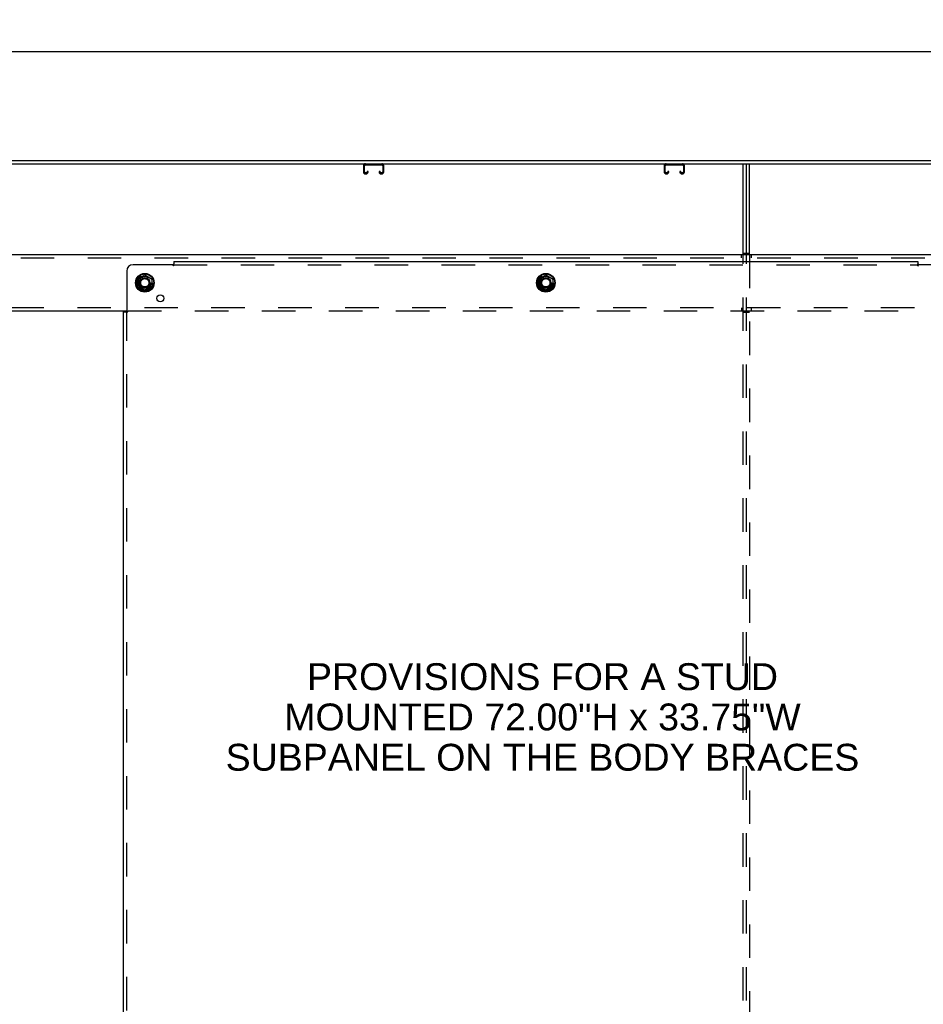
# Model space of a CAD drawing. Header units: inches. Extents: x 0 to 243, y 0 to 157.
# Tile 21 of 28: x 154 to 190, y 98 to 137. Entities that reach past the tile are written whole.
import ezdxf

# ---------------------------------------------------------------- set-up
doc = ezdxf.new("R2010")
doc.units = ezdxf.units.IN
doc.header["$LTSCALE"] = 13.357143
doc.header["$MEASUREMENT"] = 0
doc.linetypes.add('DOT', pattern=[0.2, 0.1, -0.1])
doc.linetypes.add('HIDDEN', pattern=[0.2, 0.1, -0.1])
doc.layers.get('0').update_dxf_attribs({"linetype": 'CONTINUOUS'})
for name, color, linetype in [('DEFAULT_2', 8, 'HIDDEN'), ('DIMENSIONS', 7, 'CONTINUOUS'), ('SUBPANELS', 7, 'CONTINUOUS')]:
    doc.layers.add(name, color=color, linetype=linetype)
doc.styles.get("Standard").update_dxf_attribs({"font": 'arial.ttf'})
doc.dimstyles.new('DIMSTYLE_1', dxfattribs={"dimtxt": 1.071429, "dimasz": 1.428571, "dimexe": 0.09, "dimexo": 0.07, "dimgap": 0.0375, "dimtad": 0, "dimtih": 1, "dimtoh": 1, "dimzin": 4, "dimdsep": 46, "dimtxsty": 'Standard', "dimblk": '_FILLED', "dimblk1": '_FILLED', "dimblk2": '_FILLED', "dimcen": 0.09, "dimazin": 1, "dimtfac": 1, "dimtdec": 3, "dimtofl": 0, "dimtmove": 0, "dimatfit": 3, "dimldrblk": '_FILLED', "dimfxl": 0, "dimtolj": 1, "dimtzin": 4, "dimarcsym": 0})

# ---------------------------------------------------------------- blocks, each defined once
blk = doc.blocks.new('_FILLED')
at = {"color": 0, "linetype": 'ByBlock'}
blk.add_solid([(0, 0), (-1, 0.2), (-1, -0.2)], dxfattribs=at)
blk = doc.blocks.new('*D4')
at = {"layer": 'DIMENSIONS', "color": 2, "linetype": 'Continuous'}
for p, q in [((77.166, 132.475), (77.166, 137.22)), ((195.166, 132.475), (195.166, 137.22)), ((77.166, 135.934), (133.342, 135.934)), ((195.166, 135.934), (138.99, 135.934))]:
    blk.add_line(p, q, dxfattribs=at)
at = {"layer": 'DIMENSIONS', "color": 2, "linetype": 'Continuous', "xscale": 1.4285714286, "yscale": 1.4285714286, "zscale": 1.4285714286, "rotation": 180}
blk.add_blockref('_FILLED', (77.166, 135.934), dxfattribs=at)
at = {"layer": 'DIMENSIONS', "color": 2, "linetype": 'Continuous', "xscale": 1.4285714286, "yscale": 1.4285714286, "zscale": 1.4285714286}
blk.add_blockref('_FILLED', (195.166, 135.934), dxfattribs=at)
at = {"layer": 'DIMENSIONS', "color": 2, "linetype": 'Continuous', "insert": (136.166, 136.47), "char_height": 1.0714, "width": 4.57647, "attachment_point": 2, "line_spacing_factor": 0.9}
blk.add_mtext('118.00', dxfattribs=at)

msp = doc.modelspace()

# ---------------------------------------------------------------- linework, layer by layer
at = {"color": 7, "linetype": 'Continuous'}
for p, q in [((77.228, 131.6), (195.103, 131.6)), ((77.166, 131.475), (195.166, 131.475)), ((167.885, 131.395), (167.885, 131.149)), ((167.925, 131.149), (167.925, 131.395)), ((167.965, 131.435), (168.617, 131.435)), ((168.657, 131.395), (168.657, 131.149)), ((168.697, 131.149), (168.697, 131.395)), ((179.885, 131.395), (179.885, 131.149)), ((179.925, 131.149), (179.925, 131.395)), ((179.965, 131.435), (180.617, 131.435)), ((180.657, 131.395), (180.657, 131.149)), ((180.697, 131.149), (180.697, 131.395)), ((183.166, 127.85), (183.166, 131.475)), ((183.291, 127.85), (183.291, 131.475)), ((167.992, 131.109), (167.965, 131.109)), ((167.965, 131.069), (167.992, 131.069)), ((168.032, 131.163), (168.032, 131.149)), ((168.072, 131.163), (168.032, 131.163)), ((168.072, 131.149), (168.072, 131.163)), ((168.51, 131.163), (168.51, 131.149)), ((168.55, 131.163), (168.51, 131.163)), ((168.55, 131.149), (168.55, 131.163)), ((168.617, 131.109), (168.59, 131.109)), ((168.59, 131.069), (168.617, 131.069)), ((179.992, 131.109), (179.965, 131.109)), ((179.965, 131.069), (179.992, 131.069)), ((180.032, 131.163), (180.032, 131.149)), ((180.072, 131.163), (180.032, 131.163)), ((180.072, 131.149), (180.072, 131.163)), ((180.51, 131.163), (180.51, 131.149)), ((180.55, 131.163), (180.51, 131.163)), ((180.55, 131.149), (180.55, 131.163)), ((180.617, 131.109), (180.59, 131.109)), ((180.59, 131.069), (180.617, 131.069)), ((79.416, 127.85), (192.541, 127.85)), ((183.041, 127.913), (183.291, 127.913)), ((158.888, 126.879), (158.888, 126.571)), ((158.893, 126.888), (159.161, 127.043)), ((159.171, 127.043), (159.438, 126.888)), ((159.443, 126.879), (159.443, 126.571)), ((174.888, 126.879), (174.888, 126.571)), ((174.893, 126.888), (175.161, 127.043)), ((175.171, 127.043), (175.438, 126.888)), ((175.443, 126.879), (175.443, 126.571)), ((159.161, 126.408), (158.893, 126.562)), ((159.438, 126.562), (159.171, 126.408)), ((175.161, 126.408), (174.893, 126.562)), ((175.438, 126.562), (175.171, 126.408)), ((158.443, 125.6), (151.764, 125.6))]:
    msp.add_line(p, q, dxfattribs=at)
at = {"color": 3, "linetype": 'Continuous'}
msp.add_line((183.041, 127.85), (183.041, 131.475), dxfattribs=at)
at = {"color": 7, "linetype": 'Continuous'}
for centre, radius in [((159.166, 126.725), 0.372), ((159.166, 126.725), 0.356), ((159.166, 126.725), 0.204), ((159.166, 126.725), 0.183), ((159.166, 126.725), 0.183), ((175.166, 126.725), 0.372), ((175.166, 126.725), 0.356), ((175.166, 126.725), 0.204), ((175.166, 126.725), 0.183), ((175.166, 126.725), 0.183)]:
    msp.add_circle(centre, radius, dxfattribs=at)
for centre, radius, start, end in [((167.965, 131.395), 0.08, 90, 180), ((167.965, 131.395), 0.04, 90, 180), ((168.617, 131.395), 0.08, 0, 90), ((168.617, 131.395), 0.04, 0, 90), ((179.965, 131.395), 0.08, 90, 180), ((179.965, 131.395), 0.04, 90, 180), ((180.617, 131.395), 0.08, 0, 90), ((180.617, 131.395), 0.04, 0, 90), ((167.965, 131.149), 0.08, 180, 270), ((167.965, 131.149), 0.04, 180, 270), ((167.992, 131.149), 0.08, 270, 360), ((167.992, 131.149), 0.04, 270, 360), ((168.59, 131.149), 0.08, 180, 270), ((168.59, 131.149), 0.04, 180, 270), ((168.617, 131.149), 0.08, 270, 360), ((168.617, 131.149), 0.04, 270, 360), ((179.965, 131.149), 0.08, 180, 270), ((179.965, 131.149), 0.04, 180, 270), ((179.992, 131.149), 0.08, 270, 360), ((179.992, 131.149), 0.04, 270, 360), ((180.59, 131.149), 0.08, 180, 270), ((180.59, 131.149), 0.04, 180, 270), ((180.617, 131.149), 0.08, 270, 360), ((180.617, 131.149), 0.04, 270, 360), ((158.898, 126.879), 0.01, 120.0108, 179.9876), ((159.166, 127.034), 0.01, 60, 119.9873), ((159.433, 126.879), 0.01, 0, 59.988), ((174.898, 126.879), 0.01, 120.0108, 179.9876), ((175.166, 127.034), 0.01, 60, 119.9873), ((175.433, 126.879), 0.01, 0, 59.988), ((158.898, 126.571), 0.01, 180.0113, 240), ((159.433, 126.571), 0.01, 300, 360), ((174.898, 126.571), 0.01, 180.0113, 240), ((175.433, 126.571), 0.01, 300, 360), ((159.166, 126.416), 0.01, 240.0117, 300), ((175.166, 126.416), 0.01, 240.0117, 300)]:
    msp.add_arc(centre, radius, start, end, dxfattribs=at)
at = {"layer": 'DEFAULT_2', "color": 8, "linetype": 'HIDDEN'}
for p, q in [((79.416, 127.725), (192.541, 127.725)), ((182.978, 127.725), (182.978, 127.85)), ((183.041, 55.35), (183.041, 127.85)), ((183.166, 55.35), (183.166, 127.85)), ((183.291, 127.85), (183.291, 55.35)), ((183.353, 127.85), (183.353, 127.725)), ((192.541, 125.725), (79.416, 125.725)), ((182.978, 125.725), (182.978, 125.6)), ((183.353, 125.725), (183.353, 125.6)), ((191.889, 125.6), (158.443, 125.6)), ((183.291, 125.538), (183.041, 125.538))]:
    msp.add_line(p, q, dxfattribs=at)
for centre, radius in [((159.166, 126.725), 0.318), ((159.166, 126.725), 0.166), ((175.166, 126.725), 0.318), ((175.166, 126.725), 0.166)]:
    msp.add_circle(centre, radius, dxfattribs=at)
at = {"layer": 'DEFAULT_2', "color": 8, "linetype": 'DOT'}
for centre in [(159.166, 126.725), (175.166, 126.725)]:
    msp.add_circle(centre, 0.17, dxfattribs=at)
at = {"layer": 'SUBPANELS', "color": 3, "linetype": 'Continuous'}
for p, q in [((160.287, 127.444), (158.697, 127.444)), ((160.305, 127.462), (160.299, 127.456)), ((160.322, 127.569), (160.322, 127.482)), ((160.322, 127.569), (190.01, 127.569)), ((190.01, 127.569), (190.01, 127.482)), ((191.635, 127.444), (190.045, 127.444)), ((158.447, 127.194), (158.447, 125.604)), ((158.322, 57.631), (158.322, 125.569)), ((158.322, 125.569), (158.408, 125.569))]:
    msp.add_line(p, q, dxfattribs=at)
at = {"layer": 'SUBPANELS', "color": 8, "linetype": 'HIDDEN'}
for p, q in [((160.322, 127.403), (160.322, 127.482)), ((160.322, 127.444), (190.01, 127.444)), ((190.01, 127.403), (190.01, 127.482)), ((158.408, 125.569), (158.488, 125.569)), ((158.447, 57.631), (158.447, 125.569))]:
    msp.add_line(p, q, dxfattribs=at)
at = {"layer": 'SUBPANELS', "color": 3, "linetype": 'Continuous'}
for points in [[(160.299, 127.456), (160.297, 127.454), (160.295, 127.452), (160.293, 127.45), (160.291, 127.449), (160.29, 127.447), (160.288, 127.445), (160.287, 127.444)], [(160.322, 127.482), (160.32, 127.48), (160.319, 127.478), (160.317, 127.476), (160.316, 127.474), (160.314, 127.472), (160.313, 127.47), (160.311, 127.469), (160.31, 127.467), (160.308, 127.466), (160.307, 127.464), (160.305, 127.462)], [(190.01, 127.482), (190.011, 127.48), (190.013, 127.478), (190.014, 127.476), (190.016, 127.474), (190.017, 127.472), (190.019, 127.47), (190.02, 127.469), (190.022, 127.467), (190.024, 127.466), (190.025, 127.464), (190.027, 127.462)], [(190.027, 127.462), (190.033, 127.456), (190.035, 127.454), (190.037, 127.452), (190.039, 127.45), (190.04, 127.449), (190.042, 127.447), (190.043, 127.445), (190.045, 127.444)], [(158.408, 125.569), (158.411, 125.57), (158.413, 125.572), (158.415, 125.574), (158.417, 125.575), (158.419, 125.577), (158.42, 125.578), (158.422, 125.58), (158.424, 125.581), (158.425, 125.583), (158.427, 125.584), (158.428, 125.586)], [(158.428, 125.586), (158.435, 125.592), (158.437, 125.594), (158.438, 125.596), (158.44, 125.598), (158.442, 125.6), (158.444, 125.601), (158.446, 125.603), (158.447, 125.604)]]:
    msp.add_lwpolyline(points, dxfattribs=at)
at = {"layer": 'SUBPANELS', "color": 8, "linetype": 'HIDDEN'}
for points in [[(160.3, 127.424), (160.297, 127.429), (160.295, 127.431), (160.294, 127.434), (160.292, 127.436), (160.291, 127.438), (160.29, 127.44), (160.288, 127.442), (160.287, 127.444)], [(160.322, 127.403), (160.32, 127.404), (160.319, 127.404), (160.317, 127.405), (160.315, 127.406), (160.314, 127.407), (160.312, 127.408), (160.311, 127.41), (160.309, 127.411), (160.308, 127.413), (160.306, 127.415), (160.305, 127.416), (160.304, 127.418), (160.302, 127.42), (160.301, 127.422), (160.3, 127.424)], [(190.01, 127.403), (190.011, 127.404), (190.013, 127.404), (190.015, 127.405), (190.016, 127.406), (190.018, 127.407), (190.019, 127.408), (190.021, 127.41), (190.022, 127.411), (190.024, 127.413), (190.025, 127.415), (190.027, 127.416), (190.028, 127.418), (190.029, 127.42), (190.031, 127.422), (190.032, 127.424), (190.035, 127.429)], [(190.035, 127.429), (190.036, 127.431), (190.038, 127.434), (190.039, 127.436), (190.041, 127.438), (190.042, 127.44), (190.043, 127.442), (190.045, 127.444)], [(158.462, 125.594), (158.459, 125.595), (158.457, 125.597), (158.455, 125.598), (158.453, 125.6), (158.451, 125.601), (158.449, 125.603), (158.447, 125.604)], [(158.488, 125.569), (158.487, 125.571), (158.486, 125.572), (158.486, 125.574), (158.485, 125.576), (158.484, 125.577), (158.482, 125.579), (158.481, 125.58), (158.48, 125.582), (158.478, 125.583), (158.476, 125.585), (158.474, 125.586), (158.473, 125.587), (158.471, 125.589), (158.469, 125.59), (158.466, 125.591), (158.462, 125.594)]]:
    msp.add_lwpolyline(points, dxfattribs=at)
for centre in [(159.166, 126.725), (175.166, 126.725)]:
    msp.add_circle(centre, 0.25, dxfattribs=at)
at = {"layer": 'SUBPANELS', "color": 3, "linetype": 'Continuous'}
msp.add_circle((159.784, 126.106), 0.141, dxfattribs=at)
msp.add_arc((158.697, 127.194), 0.25, 90, 180, dxfattribs=at)

# ---------------------------------------------------------------- texts
at = {"layer": 'DIMENSIONS', "color": 2, "linetype": 'Continuous', "insert": (175.032, 111.551), "char_height": 1.07143, "width": 25.23234, "attachment_point": 2, "line_spacing_factor": 0.9}
msp.add_mtext('PROVISIONS FOR A STUD\\PMOUNTED 72.00"H x 33.75"W\\PSUBPANEL ON THE BODY BRACES', dxfattribs=at)

# ---------------------------------------------------------------- dimensions: what is measured, and where the dimension line sits
at = {"layer": 'DIMENSIONS', "color": 2, "linetype": 'Continuous'}
dim = msp.add_linear_dim(base=(77.166, 135.934), p1=(195.166, 132.405), p2=(77.166, 132.405), angle=180, dimstyle='DIMSTYLE_1', dxfattribs=at)
dim.commit()
dim.dimension.update_dxf_attribs({"geometry": '*D4', "text_midpoint": (136.21, 135.928), "dimtype": 160})

doc.saveas('drawing.dxf')
